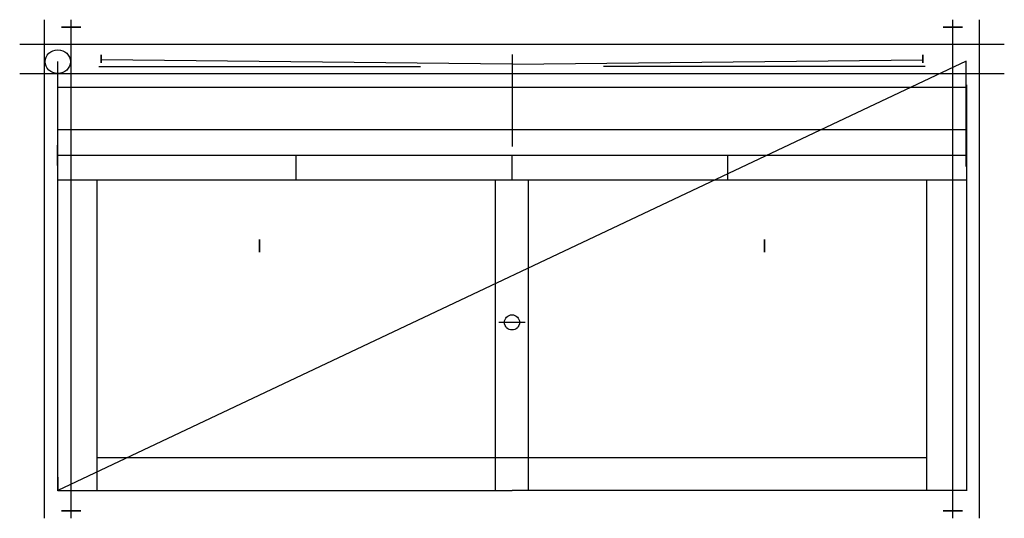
# Model space of a CAD drawing. Header units: millimetres. Extents: x -98 to 98, y -48 to 51.
import ezdxf

# ---------------------------------------------------------------- set-up
doc = ezdxf.new("R2010")
doc.units = ezdxf.units.MM
doc.header["$LTSCALE"] = 0.5
doc.layers.add('Line', color=10, linetype='Continuous')

msp = doc.modelspace()

# ---------------------------------------------------------------- linework, layer by layer
for p, q in [((90, 42.54), (-90, -42.54)), ((-90, -39.89, 1), (-90, -42.54, 1))]:
    msp.add_line(p, q)
at = {"extrusion": (-1, 0, 0)}
for p, q in [((0, 41.91, 56.17), (-81.4, 42.75, 54.29)), ((-20.07, 23.88, 19.13), (-20.13, 23.86, 18.89))]:
    msp.add_line(p, q, dxfattribs=at)
at = {"extrusion": (1, 0, 0)}
for p, q in [((0, 41.91, 56.17), (81.4, 42.75, 54.29)), ((20.07, 23.88, 19.13), (20.13, 23.86, 18.89))]:
    msp.add_line(p, q, dxfattribs=at)
at = {"extrusion": (-1, 0, 0), "elevation": 50}
msp.add_lwpolyline([(-4.65, 17.88), (-7.15, 17.76), (-7.17, 18.26), (-4.68, 18.38)], close=True, dxfattribs=at)
at = {"extrusion": (1, 0, 0), "elevation": 50}
msp.add_lwpolyline([(4.65, 17.88), (7.15, 17.76), (7.17, 18.26), (4.68, 18.38)], close=True, dxfattribs=at)
at = {"extrusion": (0, 1, -3.70673e-16)}
for centre in [(87.35, 53.15, 49.23), (-87.35, 53.15, 49.23)]:
    msp.add_circle(centre, 1.9, dxfattribs=at)
at = {"extrusion": (4.49742e-16, -0.348191, 0.937424)}
msp.add_circle((-90, 39.94, -14.3), 2.5, dxfattribs=at)
at = {"extrusion": (-1, 0, 0)}
for centre, radius in [((-42.96, 53.52, 81.4), 0.8), ((-42.96, 53.52, 81.4), 0.6), ((-23.88, 19.13, 90.07), 2), ((-23.88, 19.13, 90.07), 1.5)]:
    msp.add_circle(centre, radius, dxfattribs=at)
at = {"extrusion": (1, 0, 0)}
for centre, radius in [((42.96, 53.52, 81.4), 0.8), ((42.96, 53.52, 81.4), 0.6), ((23.88, 19.13, 90.07), 2), ((23.88, 19.13, 90.07), 1.5)]:
    msp.add_circle(centre, radius, dxfattribs=at)
msp.add_circle((0, -9.23, 1.34), 1.5)
at = {"extrusion": (0, -1, 0)}
for centre in [(-87.35, 53.15, 46.54), (87.35, 53.15, 46.54)]:
    msp.add_circle(centre, 1.9, dxfattribs=at)
at = {"layer": 'Line', "extrusion": (0, -1, 0)}
for p, q in [((-92.65, -48.04, 53.15), (-92.65, 50.73, 53.15)), ((-92.65, -48.04, 53.15), (-92.65, 50.73, 53.15)), ((-87.35, -48.04, 53.15), (-87.35, 50.73, 53.15)), ((-87.35, -48.04, 53.15), (-87.35, 50.73, 53.15)), ((87.35, -48.04, 53.15), (87.35, 50.73, 53.15)), ((87.35, -48.04, 53.15), (87.35, 50.73, 53.15)), ((92.65, -48.04, 53.15), (92.65, 50.73, 53.15)), ((92.65, -48.04, 53.15), (92.65, 50.73, 53.15)), ((-81.9, 41.46, 53.52), (-18.1, 41.46, 53.52)), ((81.9, 41.46, 53.52), (18.1, 41.46, 53.52))]:
    msp.add_line(p, q, dxfattribs=at)
at = {"layer": 'Line', "extrusion": (0, -1, 2.08167e-17)}
for p, q in [((-92.65, -48.04, 53.15), (-92.65, 50.73, 53.15)), ((-92.65, -48.04, 53.15), (-92.65, 50.73, 53.15)), ((-87.35, -48.04, 53.15), (-87.35, 50.73, 53.15)), ((-87.35, -48.04, 53.15), (-87.35, 50.73, 53.15)), ((87.35, -48.04, 53.15), (87.35, 50.73, 53.15)), ((87.35, -48.04, 53.15), (87.35, 50.73, 53.15)), ((92.65, -48.04, 53.15), (92.65, 50.73, 53.15)), ((92.65, -48.04, 53.15), (92.65, 50.73, 53.15))]:
    msp.add_line(p, q, dxfattribs=at)
at = {"layer": 'Line'}
for p, q in [((-97.55, 45.86, 55.15), (97.55, 45.86, 55.15)), ((-97.55, 40.06, 55.15), (97.55, 40.06, 55.15)), ((90.15, 37.3, 14.56), (-89.9, 37.3, 14.56)), ((-42.75, 18.97, 19.63), (-42.75, 23.88, 19.13)), ((0, 18.97, 19.63), (0, 23.88, 19.13)), ((42.75, 18.97, 19.63), (42.75, 23.88, 19.13)), ((2.6, -9.23, 21.58), (-2.6, -9.23, 21.58)), ((0, -9.23, 21.58), (0, -9.23, 0.84)), ((82.2, -36.04, 22.22), (-82.2, -36.04, 22.22)), ((82.2, -36.04, 22.22), (17.8, -36.04, 22.22))]:
    msp.add_line(p, q, dxfattribs=at)
at = {"layer": 'Line', "extrusion": (0, 0.031117, 0.999516)}
msp.add_line((0, 43.82, 57.24), (0, 25.58, 17.38), dxfattribs=at)
at = {"layer": 'Line', "extrusion": (1, 0, 0)}
for p, q in [((-90, 21.62, 56.5), (-90, 42.42, 0.5)), ((-3.3, -42.54, 22.5), (-3.3, 18.98, 19.61)), ((-3.3, -42.54, 22.5), (-3.3, 18.98, 19.61)), ((-3.3, -42.62, 20.61), (-3.3, 18.89, 17.71)), ((82.2, -42.54, 22.5), (82.2, 18.98, 19.61)), ((82.2, -42.54, 22.5), (82.2, 18.98, 19.61)), ((82.2, -42.62, 20.61), (82.2, 18.89, 17.71)), ((-90, -42.54, 0.5), (-90, -42.54, 56.5))]:
    msp.add_line(p, q, dxfattribs=at)
at = {"layer": 'Line', "extrusion": (-1, 0, 0)}
for p, q in [((90, 21.62, 56.5), (90, 42.42, 0.5)), ((-82.2, -42.54, 22.5), (-82.2, 18.98, 19.61)), ((-82.2, -42.54, 22.5), (-82.2, 18.98, 19.61)), ((-82.2, -42.62, 20.61), (-82.2, 18.89, 17.71)), ((3.3, -42.54, 22.5), (3.3, 18.98, 19.61)), ((3.3, -42.54, 22.5), (3.3, 18.98, 19.61)), ((3.3, -42.62, 20.61), (3.3, 18.89, 17.71)), ((90, -42.54, 0.5), (90, -42.54, 56.5))]:
    msp.add_line(p, q, dxfattribs=at)
at = {"layer": 'Line', "extrusion": (0, 0.026519, 0.999648)}
for p, q in [((-90.07, 37.81, 17.81), (-90.07, -42.62, 25.51)), ((90.07, 37.81, 17.81), (90.07, -42.62, 25.51))]:
    msp.add_line(p, q, dxfattribs=at)
at = {"layer": 'Line', "extrusion": (1, 3.49209e-14, 1.97215e-31)}
for p, q in [((-90.01, 28.96, 18.66), (90.01, 28.96, 18.66)), ((-90.01, 23.88, 19.13), (90.01, 23.88, 19.13))]:
    msp.add_line(p, q, dxfattribs=at)
at = {"layer": 'Line', "extrusion": (-1, 3.49209e-14, 2.50031e-17)}
for q in [(-90, 18.97, 19.63), (0, 18.97, 19.63)]:
    msp.add_line((90, 18.97, 19.63), q, dxfattribs=at)
at = {"layer": 'Line', "extrusion": (0, -0.998901, 0.046871)}
for p in [(-90, -42.54, 22.5), (90, -42.54, 22.5)]:
    msp.add_line(p, (0, -42.54, 22.5), dxfattribs=at)

doc.saveas('drawing.dxf')
